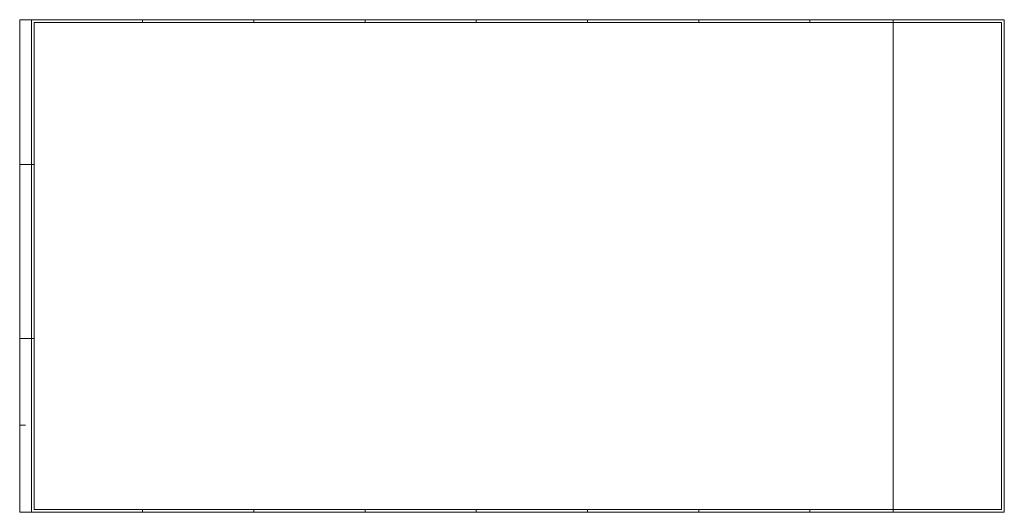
# Model space of a CAD drawing. Header units: metres. Extents: x 0 to 1.68, y 0 to 0.84.
import ezdxf

# ---------------------------------------------------------------- set-up
doc = ezdxf.new("R2010")
doc.units = ezdxf.units.M
doc.header["$MEASUREMENT"] = 0
doc.layers.add('RAM_DIN_2A0_A1', color=7, linetype='Continuous', lineweight=18)

msp = doc.modelspace()

# ---------------------------------------------------------------- linework, layer by layer
at = {"layer": 'RAM_DIN_2A0_A1'}
for p, q in [((0.21, 0.841), (0.21, 0.836)), ((0.4, 0.841), (0.4, 0.836)), ((0.59, 0.841), (0.59, 0.836)), ((0.78, 0.841), (0.78, 0.836)), ((0.97, 0.841), (0.97, 0.836)), ((1.16, 0.841), (1.16, 0.836)), ((1.35, 0.841), (1.35, 0.836)), ((1.492, 0.836), (1.492, 0.841)), ((0, 0.841), (0, 0)), ((0, 0.841), (1.682, 0.841)), ((0.02, 0.841), (0.02, 0)), ((0.025, 0.836), (0.025, 0.005)), ((0.518, 0.836), (1.677, 0.836)), ((1.492, 0.005), (1.492, 0.836)), ((1.677, 0.836), (1.677, 0.005)), ((1.682, 0.841), (1.682, 0)), ((0, 0.594), (0.025, 0.594)), ((0, 0.297), (0.025, 0.297)), ((0, 0.1485), (0.01, 0.1485)), ((0, 0), (1.682, 0)), ((0.21, 0.005), (0.21, 0)), ((0.4, 0.005), (0.4, 0)), ((0.59, 0.005), (0.59, 0)), ((0.78, 0.005), (0.78, 0)), ((0.97, 0.005), (0.97, 0)), ((0.97, 0.005), (0.97, 0)), ((1.16, 0.005), (1.16, 0)), ((1.35, 0.005), (1.35, 0)), ((1.492, 0), (1.492, 0.005)), ((1.492, 0.005), (1.677, 0.005))]:
    msp.add_line(p, q, dxfattribs=at)
at = {"layer": 'RAM_DIN_2A0_A1', "flags": 128}
msp.add_lwpolyline([(0.025, 0.836), (1.492, 0.836), (1.492, 0.005), (0.025, 0.005), (0.025, 0.836)], close=True, dxfattribs=at)

doc.saveas('drawing.dxf')
